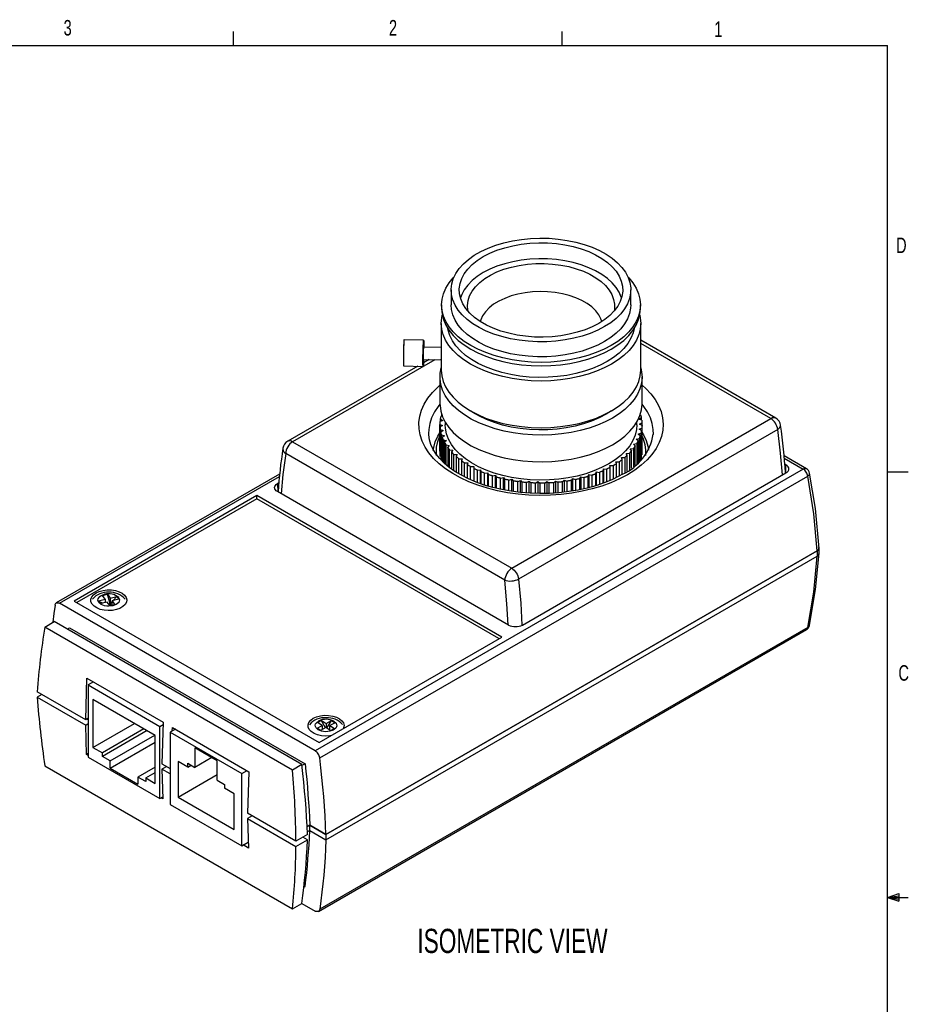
# Model space of a CAD drawing. Extents: x 13 to 419, y 4 to 274.
# Tile 4 of 4: x 283 to 419, y 124 to 274. Entities that reach past the tile are written whole.
import ezdxf

# ---------------------------------------------------------------- set-up
doc = ezdxf.new("R2010")
doc.units = 0
doc.layers.get('0').update_dxf_attribs({"linetype": 'CONTINUOUS'})

# ---------------------------------------------------------------- blocks, each defined once
blk = doc.blocks.new('NOTE0')
at = {"color": 7, "width": 0.7}
blk.add_text('D', height=2.38, dxfattribs=at).set_placement((0, 1))
blk = doc.blocks.new('NOTE1')
at = {"color": 7, "width": 0.7}
blk.add_text('C', height=2.38, dxfattribs=at).set_placement((0, 1))
blk = doc.blocks.new('NOTE34')
at = {"color": 7, "width": 0.7}
blk.add_text('3', height=2.38, dxfattribs=at).set_placement((0, 1))
blk = doc.blocks.new('NOTE35')
at = {"color": 7, "width": 0.7}
blk.add_text('2', height=2.38, dxfattribs=at).set_placement((0, 1))
blk = doc.blocks.new('NOTE36')
at = {"color": 7, "width": 0.7}
blk.add_text('1', height=2.38, dxfattribs=at).set_placement((0, 1))
blk = doc.blocks.new('NOTE53')
at = {"color": 7, "width": 0.7}
blk.add_text('ISOMETRIC VIEW', height=3.7042, dxfattribs=at).set_placement((0, 1.01))

msp = doc.modelspace()

# ---------------------------------------------------------------- linework, layer by layer
at = {"color": 7, "linetype": 'CONTINUOUS'}
for p, q in [((315.938, 270.309), (315.938, 272.463)), ((366.215, 270.309), (366.215, 272.463)), ((15.907, 270.309), (415.957, 270.309)), ((415.957, 9.959), (415.957, 270.309)), ((349.214, 232.935), (349.214, 230.649)), ((376.694, 230.649), (376.694, 232.935)), ((347.744, 230.649), (347.744, 230.11)), ((378.164, 230.11), (378.164, 230.649)), ((347.694, 227.824), (347.694, 223.577)), ((378.214, 220.679), (378.214, 227.824)), ((345.001, 225.257), (342.002, 225.312)), ((345.028, 224.411), (345.027, 224.206)), ((398.868, 213.337), (378.214, 225.259)), ((398.118, 213.262), (378.214, 224.752)), ((347.694, 224.157), (344.981, 224.207)), ((346.705, 222.275), (324.963, 209.723)), ((344.946, 222.307), (347.695, 222.256)), ((345.853, 222.29), (344.972, 221.782)), ((347.694, 222.256), (347.694, 220.679)), ((344.091, 221.273), (324.213, 209.798)), ((341.928, 221.313), (344.927, 221.257)), ((347.504, 219.658), (347.504, 215.575)), ((378.404, 215.575), (378.404, 219.658)), ((347.776, 213.639), (347.776, 213.909)), ((378.179, 213.828), (378.112, 213.849)), ((347.505, 212.384), (347.901, 212.198)), ((347.505, 208.302), (347.505, 212.384)), ((347.944, 212.977), (347.528, 212.805)), ((347.528, 212.373), (347.528, 212.012)), ((347.579, 213.184), (347.944, 212.977)), ((347.579, 212.826), (347.579, 213.184)), ((347.862, 213.668), (347.667, 213.602)), ((348.309, 212.734), (348.309, 212.309)), ((358.475, 190.377), (398.118, 213.262)), ((377.599, 212.309), (377.599, 212.734)), ((377.93, 213.199), (378.286, 213.411)), ((378.353, 213.034), (377.93, 213.199)), ((378.008, 212.421), (378.395, 212.613)), ((378.404, 212.234), (378.008, 212.421)), ((378.286, 213.411), (378.286, 213.06)), ((378.395, 212.613), (378.395, 212.238)), ((345.768, 210.971), (345.771, 210.882)), ((347.901, 212.198), (347.513, 212.005)), ((347.513, 212.005), (347.513, 207.922)), ((347.555, 211.585), (347.979, 211.419)), ((347.555, 207.502), (347.555, 211.585)), ((347.979, 211.419), (347.623, 211.207)), ((347.623, 211.207), (347.623, 207.125)), ((399.167, 211.612), (359.524, 188.727)), ((377.801, 210.867), (378.241, 211.017)), ((378.132, 210.643), (377.801, 210.867)), ((377.93, 210.911), (377.93, 210.78)), ((377.965, 211.641), (378.381, 211.813)), ((378.33, 211.435), (377.965, 211.641)), ((377.965, 210.923), (377.965, 210.756)), ((378.241, 211.017), (378.241, 206.934)), ((378.33, 207.352), (378.33, 211.435)), ((378.381, 211.813), (378.381, 207.73)), ((378.404, 208.151), (378.404, 212.234)), ((324.963, 209.723), (358.475, 190.377)), ((347.73, 210.791), (348.177, 210.648)), ((347.73, 206.87), (347.73, 210.791)), ((348.177, 210.648), (347.856, 210.418)), ((347.856, 210.418), (347.856, 206.743)), ((348.027, 210.009), (348.495, 209.89)), ((348.027, 206.569), (348.027, 210.009)), ((348.177, 206.565), (348.177, 209.971)), ((348.495, 209.89), (348.21, 209.645)), ((348.21, 209.645), (348.21, 206.397)), ((377.116, 209.36), (377.596, 209.462)), ((377.373, 209.105), (377.116, 209.36)), ((377.517, 210.105), (377.979, 210.231)), ((377.812, 209.864), (377.517, 210.105)), ((377.596, 209.462), (377.596, 206.314)), ((377.812, 206.51), (377.812, 209.864)), ((377.979, 210.231), (377.979, 206.661)), ((378.132, 206.812), (378.132, 210.643)), ((357.415, 188.561), (323.902, 207.908)), ((348.444, 209.246), (348.929, 209.151)), ((348.444, 206.2), (348.444, 209.246)), ((348.929, 209.151), (348.683, 208.892)), ((348.683, 208.892), (348.683, 205.999)), ((348.978, 208.507), (349.475, 208.438)), ((348.978, 205.759), (348.978, 208.507)), ((349.475, 208.438), (349.271, 208.168)), ((349.271, 208.168), (349.271, 205.552)), ((375.976, 207.948), (376.48, 207.998)), ((376.15, 207.67), (375.976, 207.948)), ((376.48, 207.998), (376.48, 205.428)), ((376.601, 208.639), (377.095, 208.716)), ((376.817, 208.372), (376.601, 208.639)), ((376.817, 205.684), (376.817, 208.372)), ((377.095, 208.716), (377.095, 205.894)), ((377.373, 206.112), (377.373, 209.105)), ((347.623, 207.476), (347.555, 207.502)), ((348.091, 206.504), (348.177, 206.565)), ((349.625, 207.799), (350.131, 207.756)), ((349.625, 205.302), (349.625, 207.799)), ((350.131, 207.756), (349.969, 207.476)), ((349.969, 207.476), (349.969, 205.077)), ((350.379, 207.128), (350.889, 207.111)), ((350.379, 204.832), (350.379, 207.128)), ((350.889, 207.111), (350.772, 206.824)), ((350.772, 206.824), (350.772, 204.597)), ((351.234, 206.498), (351.745, 206.507)), ((351.234, 204.362), (351.234, 206.498)), ((351.745, 206.507), (351.673, 206.215)), ((374.418, 206.676), (374.929, 206.674)), ((374.503, 206.385), (374.418, 206.676)), ((374.503, 204.274), (374.503, 206.385)), ((374.929, 206.674), (374.929, 204.485)), ((375.247, 207.292), (375.756, 207.316)), ((375.377, 207.006), (375.247, 207.292)), ((375.377, 204.732), (375.377, 207.006)), ((375.756, 207.316), (375.756, 204.963)), ((376.15, 205.216), (376.15, 207.67)), ((378.132, 207.464), (378.241, 207.402)), ((378.381, 207.73), (378.33, 207.71)), ((403.555, 205.598), (400.124, 207.578)), ((400.157, 207.221), (403.055, 205.548)), ((403.055, 205.548), (328.402, 162.452)), ((351.673, 206.215), (351.673, 204.14)), ((352.184, 205.915), (352.691, 205.951)), ((352.184, 203.907), (352.184, 205.915)), ((352.691, 205.951), (352.665, 205.656)), ((352.665, 205.656), (352.665, 203.702)), ((353.22, 205.383), (353.72, 205.445)), ((353.22, 203.478), (353.22, 205.383)), ((353.72, 205.445), (353.739, 205.15)), ((353.72, 203.3), (353.72, 205.445)), ((353.739, 205.15), (353.739, 203.293)), ((354.335, 204.907), (354.823, 204.995)), ((354.335, 203.085), (354.335, 204.907)), ((354.823, 204.995), (354.888, 204.702)), ((354.823, 202.942), (354.823, 204.995)), ((360.119, 181.697), (400.424, 204.965)), ((371.357, 204.824), (371.409, 205.118)), ((371.357, 203.015), (371.357, 204.824)), ((371.409, 205.118), (371.901, 205.038)), ((371.409, 205.118), (371.409, 203.033)), ((371.901, 205.038), (371.901, 203.201)), ((372.485, 205.289), (372.491, 205.584)), ((372.485, 203.4), (372.485, 205.289)), ((372.491, 205.584), (372.994, 205.53)), ((372.491, 205.584), (372.491, 203.402)), ((372.994, 205.53), (372.994, 203.601)), ((373.497, 206.105), (374.006, 206.077)), ((373.537, 205.811), (373.497, 206.105)), ((373.537, 203.823), (373.537, 205.811)), ((374.006, 206.077), (374.006, 204.033)), ((400.424, 206.189), (400.242, 206.294)), ((400.386, 204.943), (400.424, 206.189)), ((415.957, 205.112), (419.132, 205.112)), ((322.979, 204.783), (288.819, 185.063)), ((289.319, 185.014), (322.939, 204.422)), ((322.858, 203.44), (322.656, 203.323)), ((322.656, 203.323), (322.694, 202.077)), ((329.101, 161.357), (403.754, 204.453)), ((354.888, 204.702), (354.888, 202.923)), ((355.519, 204.491), (355.991, 204.604)), ((355.519, 202.738), (355.519, 204.491)), ((355.991, 204.604), (356.101, 204.316)), ((355.991, 202.623), (355.991, 204.604)), ((356.101, 204.316), (356.101, 202.598)), ((356.763, 204.138), (357.216, 204.274)), ((356.763, 202.443), (356.763, 204.138)), ((357.216, 204.274), (357.37, 203.993)), ((357.216, 202.351), (357.216, 204.274)), ((357.37, 203.993), (357.37, 202.323)), ((358.057, 203.85), (358.487, 204.01)), ((358.057, 202.199), (358.057, 203.85)), ((358.487, 204.01), (358.684, 203.738)), ((358.487, 202.128), (358.487, 204.01)), ((358.684, 203.738), (358.684, 202.103)), ((359.39, 203.631), (359.793, 203.812)), ((359.39, 202.012), (359.39, 203.631)), ((359.793, 203.812), (360.032, 203.551)), ((359.793, 201.96), (359.793, 203.812)), ((360.032, 203.551), (360.032, 201.94)), ((360.752, 203.481), (361.125, 203.683)), ((360.752, 201.884), (360.752, 203.481)), ((361.125, 203.683), (361.404, 203.435)), ((361.125, 201.854), (361.125, 203.683)), ((361.404, 203.435), (361.404, 201.838)), ((362.131, 203.403), (362.472, 203.623)), ((362.131, 201.816), (362.131, 203.403)), ((362.472, 203.623), (362.788, 203.391)), ((362.472, 203.623), (362.472, 201.806)), ((362.788, 203.391), (362.788, 201.797)), ((363.518, 203.396), (363.823, 203.633)), ((363.518, 201.811), (363.518, 203.396)), ((363.823, 203.633), (364.174, 203.418)), ((363.823, 203.633), (363.823, 201.816)), ((364.174, 203.418), (364.174, 201.823)), ((364.899, 203.461), (365.167, 203.713)), ((364.899, 201.867), (364.899, 203.461)), ((365.167, 203.713), (365.549, 203.517)), ((365.167, 203.713), (365.167, 201.885)), ((365.549, 203.517), (365.549, 201.91)), ((366.265, 203.597), (366.493, 203.862)), ((366.265, 201.984), (366.265, 203.597)), ((366.493, 203.862), (366.904, 203.687)), ((366.493, 203.862), (366.493, 202.01)), ((366.904, 203.687), (366.904, 202.058)), ((367.605, 203.804), (367.79, 204.079)), ((367.605, 202.161), (367.605, 203.804)), ((367.79, 204.079), (368.227, 203.926)), ((367.79, 204.079), (367.79, 202.192)), ((368.227, 203.926), (368.227, 202.265)), ((368.907, 204.079), (369.049, 204.362)), ((368.907, 202.394), (368.907, 204.079)), ((369.049, 204.362), (369.508, 204.232)), ((369.049, 204.362), (369.049, 202.425)), ((369.508, 204.232), (369.508, 202.527)), ((370.161, 204.42), (370.258, 204.709)), ((370.161, 202.68), (370.161, 204.42)), ((370.258, 204.709), (370.735, 204.604)), ((370.258, 204.709), (370.258, 202.708)), ((370.735, 204.604), (370.735, 202.841)), ((357.998, 181.697), (322.656, 202.099)), ((319.475, 201.486), (291.544, 185.362)), ((319.475, 200.996), (291.968, 185.117)), ((356.937, 179.86), (319.475, 201.486)), ((319.475, 200.996), (319.475, 201.486)), ((356.512, 179.615), (319.475, 200.996)), ((405.183, 193.024), (330.059, 149.655)), ((330.059, 149.655), (405.183, 193.024)), ((405.183, 193.024), (405.183, 192.207)), ((405.476, 192.615), (405.476, 193.431)), ((330.059, 148.839), (405.183, 192.207)), ((330.059, 148.839), (405.183, 192.207)), ((291.544, 185.362), (329.006, 163.736)), ((295.295, 185.396), (296.315, 185.64)), ((295.603, 184.968), (295.295, 185.396)), ((295.295, 185.396), (295.863, 185.03)), ((295.892, 186.229), (296.633, 186.407)), ((296.315, 185.64), (295.892, 186.229)), ((296.315, 185.64), (296.315, 185.138)), ((296.633, 186.407), (297.057, 185.818)), ((297.057, 184.916), (296.633, 186.407)), ((297.057, 185.818), (298.076, 186.063)), ((297.057, 185.818), (297.057, 184.916)), ((297.057, 184.916), (297.365, 185.263)), ((298.385, 185.634), (297.365, 185.39)), ((297.365, 185.39), (297.788, 184.801)), ((297.365, 184.7), (297.365, 185.39)), ((297.509, 185.424), (298.076, 186.063)), ((298.076, 186.063), (298.385, 185.634)), ((328.402, 162.452), (289.319, 185.014)), ((296.623, 185.212), (295.603, 184.968)), ((297.047, 184.623), (296.623, 185.212)), ((297.057, 184.916), (296.868, 184.871)), ((297.788, 184.801), (297.047, 184.623)), ((297.235, 184.669), (297.057, 184.916)), ((287.066, 181.378), (288.513, 182.213)), ((326.38, 160.353), (288.513, 182.213)), ((324.933, 159.518), (287.066, 181.378)), ((290.494, 181.07), (290.848, 181.274)), ((290.848, 181.274), (326.874, 160.476)), ((328.902, 137.906), (403.555, 181.002)), ((403.754, 181.34), (329.101, 138.244)), ((329.006, 163.736), (356.937, 179.86)), ((293.316, 167.207), (293.498, 173.558)), ((293.498, 173.558), (305.18, 166.815)), ((294.499, 172.981), (293.711, 172.526)), ((293.711, 172.526), (304.671, 166.199)), ((293.711, 172.526), (293.711, 161.503)), ((293.316, 167.207), (285.908, 171.483)), ((286.616, 171.075), (285.908, 170.667)), ((285.908, 170.667), (293.316, 166.39)), ((303.964, 164.811), (294.418, 170.321)), ((294.418, 170.321), (294.418, 162.972)), ((293.711, 167.451), (293.316, 167.207)), ((293.711, 167.169), (293.475, 167.305)), ((293.316, 166.39), (293.711, 166.635)), ((293.451, 161.871), (293.316, 166.39)), ((294.418, 162.972), (300.783, 166.647)), ((302.232, 165.81), (295.867, 162.136)), ((304.671, 166.199), (305.17, 166.486)), ((304.671, 155.175), (304.671, 166.199)), ((305.18, 166.815), (304.984, 160.471)), ((307.029, 165.747), (306.241, 165.292)), ((306.565, 165.479), (306.58, 166.007)), ((306.58, 166.007), (318.261, 159.263)), ((328.696, 165.91), (329.507, 166.342)), ((329.241, 165.569), (328.696, 165.91)), ((328.696, 165.91), (329.263, 165.581)), ((328.757, 166.811), (329.347, 167.125)), ((329.507, 166.342), (328.757, 166.811)), ((330.052, 166.002), (329.241, 165.569)), ((329.347, 167.125), (330.096, 166.657)), ((329.982, 165.965), (329.347, 167.125)), ((329.507, 166.342), (329.507, 165.711)), ((330.801, 165.534), (330.052, 166.002)), ((330.096, 166.657), (330.907, 167.09)), ((330.096, 166.657), (330.096, 165.974)), ((330.193, 165.914), (330.907, 167.09)), ((331.452, 166.749), (330.641, 166.317)), ((330.641, 166.317), (331.391, 165.848)), ((330.641, 165.634), (330.641, 166.317)), ((331.391, 165.848), (330.801, 165.534)), ((330.907, 167.09), (331.452, 166.749)), ((302.702, 165.539), (295.867, 161.593)), ((297.07, 160.899), (303.905, 164.845)), ((303.964, 157.462), (303.964, 164.811)), ((306.241, 165.292), (317.201, 158.965)), ((306.241, 165.292), (306.241, 154.269)), ((294.418, 162.972), (295.867, 162.136)), ((297.07, 159.813), (303.964, 163.793)), ((313.423, 160.942), (310.019, 162.907)), ((310.019, 162.907), (310.019, 159.911)), ((293.711, 162.021), (293.451, 161.871)), ((293.711, 161.72), (293.451, 161.871)), ((293.711, 161.503), (304.671, 155.175)), ((295.867, 161.593), (295.867, 162.136)), ((297.07, 160.899), (295.867, 161.593)), ((312.614, 161.409), (310.019, 159.911)), ((287.066, 160.148), (324.933, 138.288)), ((297.07, 159.813), (297.07, 160.899)), ((297.07, 159.813), (301.312, 157.364)), ((303.964, 159.98), (301.312, 158.45)), ((304.984, 160.471), (306.241, 159.746)), ((305.716, 160.049), (304.984, 159.655)), ((304.984, 159.655), (305.128, 155.129)), ((306.241, 158.929), (304.984, 159.655)), ((308.922, 159.956), (307.434, 160.815)), ((307.434, 160.815), (307.434, 155.377)), ((308.922, 160.544), (310.019, 159.911)), ((308.922, 159.956), (308.922, 160.544)), ((308.922, 159.956), (309.431, 160.25)), ((313.423, 157.946), (313.423, 160.942)), ((326.38, 160.353), (324.933, 159.518)), ((326.874, 160.476), (326.398, 160.201)), ((301.312, 158.45), (301.312, 157.364)), ((302.515, 157.755), (301.312, 158.45)), ((302.515, 158.298), (303.964, 159.135)), ((302.515, 158.298), (302.515, 157.755)), ((302.515, 158.298), (303.964, 157.462)), ((307.434, 155.377), (313.423, 158.834)), ((317.201, 158.965), (317.989, 159.42)), ((317.201, 147.942), (317.201, 158.965)), ((318.261, 159.263), (318.066, 152.919)), ((313.423, 157.946), (314.52, 157.312)), ((314.52, 157.312), (314.52, 156.724)), ((316.008, 155.865), (314.52, 156.724)), ((304.671, 155.175), (305.119, 155.434)), ((305.128, 155.129), (304.86, 155.284)), ((307.434, 155.377), (316.008, 150.427)), ((316.008, 150.427), (316.008, 155.865)), ((306.241, 154.269), (317.201, 147.942)), ((325.474, 148.643), (318.066, 152.919)), ((318.798, 152.497), (318.066, 152.103)), ((318.066, 152.103), (325.474, 147.826)), ((318.066, 152.103), (318.21, 147.577)), ((327.582, 151.086), (327.178, 150.853)), ((327.582, 151.086), (327.178, 150.853)), ((330.059, 149.655), (327.582, 151.086)), ((327.582, 150.269), (327.582, 151.086)), ((327.582, 151.086), (330.059, 149.655)), ((327.229, 149.656), (325.474, 148.643)), ((327.229, 148.84), (326.522, 149.248)), ((327.582, 150.269), (327.213, 150.056)), ((327.582, 150.269), (330.059, 148.839)), ((327.582, 150.269), (330.059, 148.839)), ((330.059, 149.655), (330.059, 148.839)), ((317.201, 147.942), (318.18, 148.507)), ((318.21, 147.577), (317.39, 148.051)), ((325.474, 147.826), (327.229, 148.84)), ((326.687, 141.588), (326.874, 141.696)), ((415.957, 140.025), (417.663, 140.635)), ((415.957, 140.025), (417.663, 140.254)), ((417.663, 140.635), (417.663, 139.451)), ((324.933, 138.288), (326.38, 139.123)), ((326.38, 139.123), (328.402, 137.956)), ((415.957, 140.025), (419.132, 140.025)), ((415.957, 140.025), (417.663, 139.451)), ((415.957, 140.025), (417.663, 139.763))]:
    msp.add_line(p, q, dxfattribs=at)
at = {"color": 7, "linetype": 'CONTINUOUS', "flags": 128}
for points in [[(372.67, 227.326), (371.62, 226.779), (370.477, 226.298), (369.255, 225.886), (367.966, 225.55), (366.624, 225.291), (365.243, 225.114), (363.838, 225.02), (362.424, 225.009), (361.015, 225.083), (359.627, 225.239), (358.274, 225.478), (356.97, 225.795), (355.73, 226.188), (354.567, 226.653), (353.492, 227.184), (352.518, 227.776), (351.654, 228.423), (350.911, 229.117), (350.294, 229.853), (349.812, 230.62), (349.47, 231.413), (349.27, 232.221), (349.216, 233.037), (349.307, 233.852), (349.542, 234.657), (349.92, 235.444), (350.436, 236.205), (351.085, 236.93), (351.859, 237.614), (352.752, 238.248), (353.752, 238.825), (354.85, 239.34), (356.033, 239.787), (357.291, 240.162), (358.608, 240.46), (359.971, 240.678), (361.366, 240.814), (362.778, 240.866), (364.191, 240.835), (365.592, 240.72), (366.964, 240.522), (368.294, 240.244), (369.568, 239.888), (370.771, 239.458), (371.891, 238.96), (372.917, 238.398), (373.837, 237.777), (374.642, 237.106), (375.323, 236.39), (375.873, 235.637), (376.285, 234.856), (376.557, 234.055), (376.684, 233.241), (376.666, 232.425), (376.502, 231.614), (376.195, 230.816), (375.748, 230.042), (375.165, 229.298), (374.452, 228.592), (373.618, 227.933), (372.67, 227.326)], [(354.116, 238.038), (355.123, 238.559), (356.222, 239.015), (357.401, 239.4), (358.644, 239.709), (359.938, 239.938), (361.267, 240.085), (362.616, 240.149), (363.969, 240.127), (365.31, 240.022), (366.623, 239.833), (367.894, 239.564), (369.106, 239.217), (370.247, 238.796), (371.302, 238.306), (372.259, 237.754), (373.107, 237.145), (373.836, 236.487), (374.437, 235.787), (374.904, 235.053), (375.23, 234.295), (375.413, 233.521), (375.45, 232.74), (375.34, 231.961), (375.085, 231.194), (374.688, 230.447), (374.153, 229.729), (373.487, 229.049), (372.697, 228.414), (371.793, 227.833), (370.786, 227.311), (369.687, 226.855), (368.508, 226.47), (367.265, 226.162), (365.971, 225.932), (364.642, 225.785), (363.293, 225.722), (361.94, 225.743), (360.599, 225.848), (359.285, 226.037), (358.015, 226.306), (356.802, 226.653), (355.662, 227.074), (354.607, 227.564), (353.65, 228.116), (352.802, 228.725), (352.073, 229.384), (351.472, 230.084), (351.005, 230.817), (350.678, 231.575), (350.496, 232.349), (350.459, 233.13), (350.569, 233.909), (350.824, 234.677), (351.221, 235.424), (351.756, 236.141), (352.422, 236.821), (353.212, 237.456), (354.116, 238.038)], [(351.789, 229.691), (351.761, 229.837), (351.706, 230.578), (351.797, 231.318), (352.034, 232.047), (352.414, 232.755), (352.931, 233.434), (353.578, 234.074), (354.348, 234.668), (355.23, 235.207), (356.213, 235.685), (357.283, 236.094), (358.428, 236.431), (359.631, 236.69), (360.878, 236.868), (362.152, 236.963), (363.436, 236.974), (364.714, 236.9), (365.969, 236.742), (367.185, 236.503), (368.346, 236.186), (369.436, 235.794), (370.442, 235.332), (371.351, 234.808), (372.149, 234.227), (372.828, 233.598), (373.379, 232.928), (373.793, 232.226), (374.066, 231.501), (374.194, 230.764), (374.176, 230.022), (374.12, 229.691)], [(375.273, 231.71), (375.23, 231.845), (374.904, 232.604), (374.437, 233.337), (373.836, 234.037), (373.107, 234.695), (372.259, 235.304), (371.302, 235.857), (370.247, 236.346), (369.106, 236.767), (367.894, 237.114), (366.623, 237.384), (365.31, 237.572), (363.969, 237.678), (362.616, 237.699), (361.267, 237.635), (359.938, 237.488), (358.644, 237.259), (357.401, 236.95), (356.222, 236.566), (355.123, 236.11), (354.116, 235.588)], [(354.116, 235.588), (353.212, 235.006), (352.422, 234.372), (351.756, 233.692), (351.221, 232.974), (350.824, 232.227), (350.636, 231.71)], [(373.71, 224.44), (372.604, 223.861), (371.405, 223.348), (370.124, 222.905), (368.775, 222.537), (367.37, 222.246), (365.922, 222.037), (364.445, 221.91), (362.954, 221.868), (361.464, 221.91), (359.987, 222.037), (358.539, 222.246), (357.134, 222.537), (355.784, 222.905), (354.504, 223.348), (353.305, 223.861), (352.199, 224.44), (351.197, 225.078), (350.308, 225.771), (349.54, 226.51), (348.902, 227.289), (348.399, 228.1), (348.037, 228.936), (347.818, 229.788), (347.744, 230.649), (347.818, 231.509), (348.037, 232.362), (348.399, 233.198), (348.902, 234.009), (349.54, 234.788), (349.64, 234.893)], [(376.269, 234.893), (376.368, 234.788), (377.007, 234.009), (377.509, 233.198), (377.872, 232.362), (378.091, 231.509), (378.164, 230.649), (378.091, 229.788), (377.872, 228.936), (377.509, 228.1), (377.007, 227.289), (376.368, 226.51), (375.601, 225.771), (374.712, 225.078), (373.71, 224.44)], [(372.253, 228.113), (372.117, 228.513), (371.783, 229.153), (371.315, 229.765), (370.72, 230.34), (370.007, 230.867), (369.188, 231.34), (368.274, 231.752), (367.279, 232.095), (366.219, 232.365), (365.11, 232.558), (363.967, 232.671), (362.809, 232.702), (361.654, 232.65), (360.518, 232.517), (359.419, 232.305), (358.374, 232.016), (357.398, 231.655), (356.507, 231.227), (355.713, 230.74), (355.029, 230.2), (354.465, 229.616), (354.029, 228.995), (353.729, 228.349), (353.656, 228.113)], [(372.67, 225.04), (371.62, 224.493), (370.477, 224.011), (369.255, 223.6), (367.966, 223.263), (366.624, 223.005), (365.243, 222.828), (363.838, 222.733), (362.424, 222.723), (361.015, 222.796), (359.627, 222.953), (358.274, 223.191), (356.97, 223.509), (355.73, 223.902), (354.567, 224.366), (353.492, 224.897), (352.518, 225.49), (351.654, 226.136), (350.911, 226.831), (350.294, 227.566), (349.812, 228.334), (349.47, 229.126), (349.27, 229.935), (349.214, 230.649)], [(376.694, 230.649), (376.666, 230.138), (376.502, 229.327), (376.195, 228.53), (375.748, 227.755), (375.165, 227.011), (374.452, 226.306), (373.618, 225.646), (372.67, 225.04)], [(373.745, 221.594), (372.635, 221.014), (371.432, 220.499), (370.148, 220.054), (368.794, 219.685), (367.384, 219.393), (365.931, 219.183), (364.45, 219.057), (362.954, 219.014), (361.459, 219.057), (359.977, 219.183), (358.525, 219.393), (357.115, 219.685), (355.761, 220.054), (354.476, 220.499), (353.274, 221.014), (352.164, 221.594), (351.158, 222.235), (350.266, 222.929), (349.496, 223.671), (348.856, 224.452), (348.352, 225.266), (347.988, 226.105), (347.768, 226.96), (347.694, 227.824), (347.768, 228.687), (347.85, 229.078)], [(347.744, 230.11), (347.818, 229.249), (348.037, 228.397), (348.399, 227.561), (348.902, 226.75), (349.54, 225.971), (350.308, 225.232), (351.197, 224.54), (352.199, 223.901), (353.305, 223.322), (354.504, 222.809), (355.784, 222.366), (357.134, 221.998), (358.539, 221.707), (359.987, 221.498), (361.464, 221.372), (362.954, 221.329), (364.445, 221.372), (365.922, 221.498), (367.37, 221.707), (368.775, 221.998), (370.124, 222.366), (371.405, 222.809), (372.604, 223.322), (373.71, 223.901)], [(373.71, 223.901), (374.712, 224.54), (375.601, 225.232), (376.368, 225.971), (377.007, 226.75), (377.509, 227.561), (377.872, 228.397), (378.091, 229.249), (378.164, 230.11)], [(378.059, 229.078), (378.141, 228.687), (378.214, 227.824), (378.141, 226.96), (377.921, 226.105), (377.557, 225.266), (377.053, 224.452), (376.413, 223.671), (375.643, 222.929), (374.751, 222.235), (373.745, 221.594)], [(373.077, 221.98), (372.001, 221.419), (370.832, 220.923), (369.582, 220.499), (368.265, 220.149), (366.892, 219.878), (365.48, 219.689), (364.041, 219.583), (362.592, 219.562), (361.146, 219.626), (359.719, 219.774), (358.324, 220.004), (356.978, 220.314), (355.692, 220.702), (354.482, 221.163), (353.358, 221.692), (352.332, 222.284), (351.416, 222.932), (350.618, 223.631), (349.947, 224.373), (349.409, 225.151), (349.01, 225.955), (348.754, 226.779), (348.704, 227.041)], [(377.205, 227.041), (377.045, 226.366), (376.717, 225.55), (376.248, 224.758), (375.643, 223.997), (374.907, 223.276), (374.049, 222.601), (373.077, 221.98)], [(342.029, 224.467), (342.027, 224.864), (342.02, 225.147), (342.009, 225.294), (341.995, 225.293), (341.978, 225.146), (341.961, 224.863), (341.944, 224.465), (341.928, 223.981), (341.916, 223.448), (341.906, 222.905), (341.902, 222.392), (341.902, 221.947), (341.906, 221.603), (341.916, 221.387), (341.928, 221.313)], [(344.992, 222.306), (344.977, 221.893), (344.959, 221.549), (344.942, 221.332), (344.927, 221.257), (344.914, 221.331), (344.905, 221.548), (344.9, 221.891), (344.9, 222.336), (344.905, 222.849), (344.914, 223.393), (344.927, 223.926), (344.942, 224.409), (344.959, 224.808), (344.977, 225.091), (344.993, 225.238), (345.007, 225.238), (345.018, 225.092), (345.025, 224.809), (345.028, 224.411), (345.028, 224.411)], [(344.981, 224.207), (344.975, 224.184), (344.964, 224.033), (344.952, 223.764), (344.942, 223.418), (344.936, 223.048), (344.933, 222.709), (344.936, 222.454), (344.942, 222.321), (344.946, 222.307)], [(347.695, 223.577), (347.695, 223.47), (347.698, 223.153), (347.701, 222.842), (347.701, 222.658), (347.7, 222.432), (347.697, 222.294), (347.694, 222.258), (347.697, 222.329)], [(373.879, 213.351), (372.774, 212.772), (371.577, 212.257), (370.299, 211.811), (368.953, 211.439), (367.551, 211.143), (366.106, 210.927), (364.631, 210.792), (363.141, 210.74), (361.649, 210.771), (360.169, 210.885), (358.716, 211.081), (357.302, 211.357), (355.94, 211.711), (354.644, 212.139), (353.426, 212.637), (352.297, 213.201), (351.267, 213.825), (350.346, 214.503), (349.543, 215.23), (348.866, 215.998), (348.319, 216.8), (347.91, 217.628), (347.641, 218.476), (347.515, 219.335), (347.533, 220.197), (347.694, 221.053)], [(347.694, 220.679), (347.768, 219.815), (347.988, 218.96), (348.352, 218.122), (348.856, 217.308), (349.496, 216.526), (350.266, 215.785), (351.158, 215.09), (352.164, 214.45), (353.274, 213.869), (354.476, 213.354), (355.761, 212.91), (357.115, 212.54), (358.525, 212.249), (359.977, 212.039), (361.459, 211.912), (362.954, 211.869), (364.45, 211.912), (365.931, 212.039), (367.384, 212.249), (368.794, 212.54), (370.148, 212.91), (371.432, 213.354), (372.635, 213.869), (373.745, 214.45)], [(373.745, 214.45), (374.751, 215.09), (375.643, 215.785), (376.413, 216.526), (377.053, 217.308), (377.557, 218.122), (377.921, 218.96), (378.141, 219.815), (378.214, 220.679)], [(378.214, 221.053), (378.349, 220.412), (378.403, 219.55), (378.313, 218.69), (378.08, 217.839), (377.705, 217.005), (377.192, 216.195), (376.547, 215.418), (375.775, 214.681), (374.883, 213.989), (373.879, 213.351)], [(376.168, 204.681), (374.949, 204.037), (373.635, 203.457), (372.238, 202.947), (370.769, 202.51), (369.238, 202.149), (367.658, 201.869), (366.041, 201.669), (364.4, 201.554), (362.748, 201.522), (361.097, 201.575), (359.461, 201.711), (357.852, 201.931), (356.283, 202.232), (354.767, 202.612), (353.314, 203.068), (351.937, 203.596), (350.646, 204.192), (349.451, 204.852), (348.362, 205.57), (347.388, 206.341), (346.535, 207.158), (345.811, 208.016), (345.22, 208.908), (344.769, 209.826), (344.46, 210.763), (344.296, 211.713), (344.277, 212.667), (344.405, 213.619), (344.678, 214.56), (345.094, 215.484), (345.65, 216.382), (346.342, 217.249), (347.163, 218.078), (347.504, 218.378)], [(378.404, 218.378), (378.963, 217.875), (379.753, 217.036), (380.41, 216.16), (380.932, 215.255), (381.312, 214.326), (381.549, 213.381), (381.641, 212.429), (381.586, 211.475), (381.385, 210.527), (381.04, 209.594), (380.554, 208.682), (379.93, 207.798), (379.173, 206.95), (378.289, 206.143), (377.285, 205.385), (376.168, 204.681)], [(347.505, 215.477), (347.231, 215.135), (346.657, 214.28), (346.223, 213.399), (345.931, 212.498), (345.784, 211.585), (345.768, 210.971)], [(347.504, 215.575), (347.515, 215.252), (347.641, 214.393), (347.91, 213.546), (348.319, 212.717), (348.866, 211.915), (349.543, 211.147), (350.346, 210.42), (351.267, 209.742), (352.297, 209.118), (353.426, 208.554), (354.644, 208.056), (355.94, 207.628), (357.302, 207.275), (358.716, 206.999), (360.169, 206.802), (361.649, 206.688), (363.141, 206.657), (364.631, 206.709), (366.106, 206.844), (367.551, 207.06), (368.953, 207.356), (370.299, 207.729), (371.577, 208.174), (372.774, 208.689), (373.879, 209.269)], [(373.879, 209.269), (374.883, 209.907), (375.775, 210.598), (376.547, 211.335), (377.192, 212.112), (377.705, 212.922), (378.08, 213.756), (378.313, 214.607), (378.403, 215.468), (378.404, 215.575)], [(380.136, 210.856), (380.124, 211.585), (379.978, 212.498), (379.686, 213.399), (379.252, 214.28), (378.678, 215.135), (378.403, 215.477)], [(373.737, 214.445), (372.9, 213.917), (371.842, 213.366), (370.694, 212.879), (369.466, 212.462), (368.172, 212.118), (366.824, 211.852), (365.436, 211.666), (364.022, 211.562), (362.598, 211.541), (361.178, 211.604), (359.775, 211.749), (358.405, 211.975), (357.082, 212.28), (355.82, 212.661), (354.63, 213.114), (353.526, 213.633), (352.518, 214.215), (352.172, 214.445)], [(347.505, 212.384), (347.506, 212.437), (347.508, 212.49), (347.51, 212.542), (347.512, 212.595), (347.516, 212.648), (347.519, 212.7), (347.524, 212.753), (347.528, 212.805)], [(347.579, 213.184), (347.588, 213.236), (347.598, 213.288), (347.608, 213.341), (347.619, 213.393), (347.63, 213.445), (347.642, 213.497), (347.655, 213.549), (347.667, 213.602)], [(378.179, 213.828), (378.194, 213.776), (378.209, 213.724), (378.223, 213.672), (378.237, 213.62), (378.25, 213.568), (378.262, 213.516), (378.274, 213.463), (378.286, 213.411)], [(378.353, 213.034), (378.36, 212.981), (378.367, 212.929), (378.373, 212.876), (378.379, 212.824), (378.384, 212.771), (378.388, 212.719), (378.392, 212.666), (378.395, 212.613)], [(398.868, 213.337), (398.861, 213.34), (398.701, 213.397), (398.519, 213.403), (398.322, 213.357), (398.118, 213.262)], [(399.167, 211.612), (399.123, 211.849), (399.047, 212.092), (398.942, 212.333), (398.81, 212.565), (398.657, 212.781), (398.487, 212.972), (398.305, 213.135), (398.118, 213.262)], [(375.418, 204.755), (374.878, 204.457), (373.776, 203.921), (372.592, 203.436), (371.333, 203.007), (370.009, 202.638), (368.63, 202.333), (367.207, 202.094), (365.751, 201.924), (364.273, 201.825), (362.784, 201.797), (361.296, 201.841), (359.821, 201.957), (358.37, 202.143), (356.955, 202.398), (355.586, 202.718), (354.275, 203.102), (353.032, 203.545), (351.865, 204.043), (350.785, 204.589), (349.797, 205.18), (348.91, 205.807), (348.129, 206.465), (347.457, 207.147), (346.896, 207.847), (346.448, 208.559), (346.112, 209.282), (345.888, 210.017), (345.778, 210.767), (345.78, 210.955)], [(346.484, 208.393), (346.546, 208.821), (346.781, 209.704), (347.158, 210.57), (347.513, 211.176)], [(347.555, 211.585), (347.548, 211.637), (347.542, 211.69), (347.536, 211.742), (347.53, 211.795), (347.525, 211.847), (347.521, 211.9), (347.517, 211.952), (347.513, 212.005)], [(347.73, 210.791), (347.715, 210.843), (347.7, 210.894), (347.686, 210.947), (347.672, 210.999), (347.659, 211.051), (347.646, 211.103), (347.634, 211.155), (347.623, 211.207)], [(373.31, 206.331), (372.227, 205.766), (371.053, 205.265), (369.798, 204.835), (368.474, 204.478), (367.096, 204.2), (365.677, 204.002), (364.231, 203.887), (362.772, 203.856), (361.315, 203.908), (359.874, 204.044), (358.464, 204.262), (357.098, 204.56), (355.791, 204.935), (354.554, 205.384), (353.402, 205.901), (352.344, 206.482), (351.392, 207.121), (350.554, 207.811), (349.84, 208.546), (349.256, 209.319), (348.808, 210.121), (348.501, 210.945), (348.338, 211.783), (348.309, 212.309)], [(377.599, 212.309), (377.544, 211.572), (377.344, 210.737), (377.002, 209.918), (376.519, 209.123), (375.902, 208.359), (375.157, 207.634), (374.29, 206.956), (373.31, 206.331)], [(378.33, 211.435), (378.321, 211.383), (378.311, 211.33), (378.301, 211.278), (378.29, 211.226), (378.279, 211.173), (378.267, 211.121), (378.254, 211.069), (378.241, 211.017)], [(378.404, 212.234), (378.403, 212.181), (378.401, 212.129), (378.399, 212.076), (378.396, 212.024), (378.393, 211.971), (378.39, 211.918), (378.385, 211.866), (378.381, 211.813)], [(378.395, 211.176), (378.635, 210.783), (379.047, 209.922), (379.317, 209.043), (379.418, 208.453)], [(399.167, 211.612), (399.353, 211.744), (399.491, 211.887), (399.577, 212.036), (399.608, 212.185), (399.604, 212.238)], [(399.884, 204.653), (399.598, 207.974), (399.167, 211.612)], [(324.963, 209.723), (324.758, 209.582), (324.561, 209.4), (324.379, 209.185), (324.219, 208.943), (324.087, 208.685), (323.988, 208.419), (323.926, 208.157), (323.902, 207.908)], [(324.963, 209.723), (324.775, 209.812), (324.593, 209.86), (324.423, 209.865), (324.27, 209.826), (324.213, 209.798)], [(346.986, 207.644), (346.959, 208.007), (346.995, 208.885), (347.176, 209.758), (347.5, 210.617), (347.513, 210.647)], [(348.027, 210.009), (348.004, 210.06), (347.981, 210.111), (347.959, 210.162), (347.937, 210.213), (347.916, 210.264), (347.895, 210.316), (347.875, 210.367), (347.856, 210.418)], [(348.444, 209.246), (348.413, 209.295), (348.383, 209.345), (348.353, 209.395), (348.323, 209.444), (348.294, 209.494), (348.266, 209.544), (348.238, 209.594), (348.21, 209.645)], [(377.812, 209.864), (377.787, 209.814), (377.761, 209.763), (377.735, 209.713), (377.708, 209.662), (377.681, 209.612), (377.653, 209.562), (377.625, 209.512), (377.596, 209.462)], [(378.132, 210.643), (378.115, 210.591), (378.097, 210.539), (378.079, 210.488), (378.06, 210.436), (378.041, 210.385), (378.021, 210.334), (378, 210.282), (377.979, 210.231)], [(378.395, 210.647), (378.589, 210.19), (378.841, 209.323), (378.95, 208.446), (378.923, 207.644)], [(323.902, 207.908), (323.477, 204.698), (323.205, 201.782)], [(323.48, 208.727), (323.473, 208.636), (323.5, 208.444), (323.583, 208.253), (323.719, 208.072), (323.902, 207.908)], [(347.513, 208.531), (347.512, 208.512), (347.51, 208.46), (347.508, 208.407), (347.506, 208.354), (347.505, 208.302)], [(347.513, 207.922), (347.517, 207.87), (347.521, 207.817), (347.525, 207.765), (347.53, 207.712), (347.536, 207.659), (347.542, 207.607), (347.548, 207.554), (347.555, 207.502)], [(348.978, 208.507), (348.94, 208.555), (348.902, 208.603), (348.864, 208.651), (348.827, 208.699), (348.79, 208.747), (348.754, 208.795), (348.718, 208.844), (348.683, 208.892)], [(349.625, 207.799), (349.579, 207.845), (349.534, 207.89), (349.489, 207.936), (349.444, 207.982), (349.4, 208.028), (349.357, 208.075), (349.314, 208.121), (349.271, 208.168)], [(376.817, 208.372), (376.777, 208.325), (376.736, 208.278), (376.694, 208.231), (376.653, 208.184), (376.61, 208.137), (376.567, 208.091), (376.524, 208.045), (376.48, 207.998)], [(377.373, 209.105), (377.34, 209.056), (377.306, 209.007), (377.272, 208.958), (377.238, 208.909), (377.203, 208.861), (377.167, 208.812), (377.131, 208.764), (377.095, 208.716)], [(378.381, 207.73), (378.385, 207.783), (378.39, 207.836), (378.393, 207.888), (378.396, 207.941), (378.399, 207.994), (378.401, 208.046), (378.403, 208.099), (378.404, 208.151)], [(350.379, 207.128), (350.326, 207.171), (350.274, 207.214), (350.222, 207.257), (350.171, 207.301), (350.12, 207.344), (350.069, 207.388), (350.019, 207.432), (349.969, 207.476)], [(351.234, 206.498), (351.175, 206.538), (351.116, 206.578), (351.058, 206.619), (351, 206.659), (350.942, 206.7), (350.885, 206.741), (350.828, 206.782), (350.772, 206.824)], [(374.503, 206.385), (374.443, 206.345), (374.381, 206.306), (374.32, 206.268), (374.258, 206.229), (374.195, 206.19), (374.133, 206.152), (374.07, 206.114), (374.006, 206.077)], [(375.377, 207.006), (375.322, 206.964), (375.267, 206.922), (375.212, 206.88), (375.156, 206.838), (375.1, 206.797), (375.044, 206.756), (374.987, 206.714), (374.929, 206.674)], [(376.15, 207.67), (376.103, 207.625), (376.054, 207.581), (376.006, 207.536), (375.957, 207.492), (375.907, 207.448), (375.857, 207.403), (375.807, 207.36), (375.756, 207.316)], [(378.241, 206.934), (378.254, 206.986), (378.267, 207.038), (378.279, 207.091), (378.29, 207.143), (378.301, 207.195), (378.311, 207.248), (378.321, 207.3), (378.33, 207.352)], [(352.184, 205.915), (352.119, 205.952), (352.054, 205.989), (351.989, 206.026), (351.925, 206.063), (351.862, 206.101), (351.798, 206.139), (351.735, 206.177), (351.673, 206.215)], [(353.22, 205.383), (353.149, 205.416), (353.079, 205.45), (353.009, 205.484), (352.94, 205.518), (352.87, 205.552), (352.801, 205.586), (352.733, 205.621), (352.665, 205.656)], [(354.335, 204.907), (354.259, 204.937), (354.184, 204.967), (354.109, 204.997), (354.034, 205.027), (353.96, 205.057), (353.886, 205.088), (353.812, 205.119), (353.739, 205.15)], [(371.357, 204.824), (371.28, 204.796), (371.203, 204.768), (371.126, 204.74), (371.048, 204.712), (370.971, 204.685), (370.893, 204.657), (370.814, 204.631), (370.735, 204.604)], [(372.485, 205.289), (372.413, 205.257), (372.341, 205.225), (372.268, 205.193), (372.196, 205.161), (372.122, 205.13), (372.049, 205.099), (371.975, 205.068), (371.901, 205.038)], [(373.537, 205.811), (373.47, 205.775), (373.403, 205.739), (373.336, 205.704), (373.268, 205.668), (373.2, 205.633), (373.132, 205.599), (373.063, 205.564), (372.994, 205.53)], [(400.424, 204.965), (400.61, 205.096), (400.749, 205.246), (400.834, 205.408), (400.863, 205.577), (400.834, 205.746), (400.749, 205.908), (400.61, 206.058), (400.424, 206.189)], [(403.055, 205.548), (403.187, 205.61), (403.313, 205.641), (403.431, 205.64), (403.536, 205.608), (403.554, 205.598)], [(403.754, 204.453), (403.724, 204.611), (403.673, 204.772), (403.603, 204.932), (403.515, 205.086), (403.413, 205.229), (403.3, 205.356), (403.18, 205.463), (403.055, 205.548)], [(403.754, 204.453), (403.96, 204.645), (404.021, 204.756), (404.042, 204.866), (404.029, 204.919)], [(405.479, 193.379), (404.913, 199.492), (404.037, 204.921)], [(322.656, 202.099), (322.47, 202.23), (322.331, 202.38), (322.246, 202.542), (322.217, 202.711), (322.246, 202.88), (322.331, 203.042), (322.47, 203.192), (322.656, 203.323)], [(355.519, 204.491), (355.439, 204.516), (355.359, 204.542), (355.28, 204.568), (355.201, 204.595), (355.122, 204.621), (355.044, 204.648), (354.966, 204.675), (354.888, 204.702)], [(356.763, 204.138), (356.679, 204.159), (356.596, 204.18), (356.513, 204.202), (356.43, 204.224), (356.348, 204.247), (356.265, 204.269), (356.183, 204.292), (356.101, 204.316)], [(358.057, 203.85), (357.97, 203.867), (357.884, 203.884), (357.798, 203.902), (357.712, 203.919), (357.626, 203.937), (357.541, 203.956), (357.455, 203.974), (357.37, 203.993)], [(359.39, 203.631), (359.301, 203.643), (359.213, 203.656), (359.124, 203.669), (359.036, 203.682), (358.948, 203.695), (358.86, 203.709), (358.772, 203.723), (358.684, 203.738)], [(360.752, 203.481), (360.661, 203.489), (360.571, 203.497), (360.481, 203.505), (360.391, 203.514), (360.301, 203.523), (360.212, 203.532), (360.122, 203.541), (360.032, 203.551)], [(362.131, 203.403), (362.04, 203.406), (361.949, 203.409), (361.858, 203.413), (361.767, 203.417), (361.676, 203.421), (361.586, 203.425), (361.495, 203.43), (361.404, 203.435)], [(363.518, 203.396), (363.426, 203.394), (363.335, 203.393), (363.244, 203.392), (363.153, 203.391), (363.062, 203.39), (362.971, 203.39), (362.879, 203.39), (362.788, 203.391)], [(364.899, 203.461), (364.809, 203.455), (364.718, 203.448), (364.628, 203.443), (364.537, 203.437), (364.446, 203.432), (364.355, 203.427), (364.265, 203.422), (364.174, 203.418)], [(366.265, 203.597), (366.176, 203.586), (366.087, 203.575), (365.998, 203.565), (365.908, 203.555), (365.819, 203.545), (365.729, 203.535), (365.639, 203.526), (365.549, 203.517)], [(367.605, 203.804), (367.518, 203.788), (367.431, 203.773), (367.343, 203.758), (367.256, 203.743), (367.168, 203.728), (367.08, 203.714), (366.992, 203.7), (366.904, 203.687)], [(368.907, 204.079), (368.823, 204.059), (368.738, 204.039), (368.653, 204.019), (368.569, 204), (368.483, 203.981), (368.398, 203.962), (368.313, 203.944), (368.227, 203.926)], [(370.161, 204.42), (370.08, 204.395), (369.999, 204.371), (369.918, 204.347), (369.836, 204.324), (369.754, 204.3), (369.672, 204.277), (369.59, 204.255), (369.508, 204.232)], [(405.183, 193.024), (404.668, 198.697), (403.754, 204.453)], [(405.183, 193.024), (405.4, 193.212), (405.476, 193.432), (405.414, 193.611)], [(405.183, 193.024), (405.377, 193.181), (405.47, 193.367), (405.458, 193.483)], [(403.754, 181.34), (404.668, 186.735), (405.183, 192.207)], [(404.034, 181.664), (404.958, 187.108), (405.479, 192.664)], [(405.183, 192.207), (405.4, 192.395), (405.476, 192.615), (405.476, 192.615)], [(358.475, 190.377), (358.27, 190.236), (358.073, 190.054), (357.892, 189.838), (357.732, 189.597), (357.6, 189.338), (357.501, 189.073), (357.438, 188.811), (357.415, 188.561)], [(358.475, 190.377), (358.663, 190.249), (358.845, 190.087), (359.015, 189.895), (359.168, 189.68), (359.299, 189.448), (359.404, 189.207), (359.48, 188.964), (359.524, 188.727)], [(357.415, 188.561), (357.64, 188.49), (357.897, 188.444), (358.176, 188.426), (358.467, 188.435), (358.758, 188.471), (359.038, 188.534), (359.297, 188.62), (359.524, 188.727)], [(357.918, 181.743), (357.737, 184.92), (357.415, 188.561)], [(359.524, 188.727), (359.853, 185.029), (360.043, 181.656)], [(294.895, 186.612), (295.396, 186.84), (295.975, 186.996), (296.6, 187.07), (297.238, 187.06), (297.855, 186.964), (298.417, 186.789), (298.894, 186.544), (299.26, 186.242), (299.496, 185.9), (299.589, 185.535), (299.533, 185.168), (299.332, 184.818), (298.997, 184.504), (298.546, 184.244), (298.002, 184.05), (297.396, 183.934), (296.76, 183.902), (296.128, 183.956), (295.535, 184.092), (295.012, 184.303), (294.587, 184.578), (294.284, 184.903), (294.119, 185.259), (294.1, 185.627), (294.23, 185.988), (294.499, 186.322), (294.895, 186.612)], [(297.471, 184.639), (296.867, 184.566), (296.533, 184.583), (296.212, 184.638), (295.917, 184.73), (295.66, 184.854), (295.322, 185.151), (295.196, 185.499), (295.225, 185.692), (295.321, 185.877), (295.479, 186.048), (295.695, 186.196), (296.209, 186.392)], [(298.358, 185.879), (298.484, 185.531), (298.455, 185.338), (298.359, 185.153), (298.201, 184.982), (297.985, 184.834), (297.471, 184.639)], [(288.621, 184.726), (288.443, 183.442), (288.282, 182.147), (288.273, 182.075)], [(288.621, 184.726), (288.651, 184.849), (288.702, 184.951), (288.772, 185.03), (288.859, 185.083), (288.961, 185.108), (289.074, 185.105), (289.195, 185.073), (289.319, 185.014)], [(403.754, 181.34), (403.724, 181.217), (403.673, 181.114), (403.603, 181.036), (403.555, 181.002)], [(403.754, 181.34), (403.96, 181.505), (404.007, 181.583), (404.026, 181.666)], [(330.801, 164.772), (330.63, 164.749), (329.994, 164.716), (329.362, 164.77), (328.769, 164.906), (328.246, 165.117), (327.821, 165.393), (327.518, 165.717), (327.353, 166.073), (327.334, 166.442), (327.464, 166.803), (327.733, 167.137), (328.129, 167.426)], [(328.129, 167.426), (328.63, 167.655), (329.209, 167.81), (329.834, 167.885), (330.473, 167.874), (331.089, 167.779), (331.651, 167.604), (332.128, 167.359), (332.495, 167.057), (332.73, 166.714), (332.823, 166.35), (332.767, 165.982), (332.726, 165.884)], [(331.19, 165.633), (330.667, 165.444), (330.343, 165.393), (330.009, 165.381), (329.677, 165.408), (329.362, 165.474), (328.867, 165.685), (328.541, 165.987), (328.452, 166.174), (328.431, 166.367), (328.478, 166.559), (328.592, 166.74), (328.958, 167.026)], [(331.281, 166.974), (331.607, 166.672), (331.696, 166.485), (331.717, 166.292), (331.67, 166.1), (331.556, 165.919), (331.19, 165.633)], [(329.101, 161.357), (329.071, 161.514), (329.02, 161.676), (328.95, 161.836), (328.862, 161.99), (328.76, 162.132), (328.647, 162.259), (328.527, 162.367), (328.402, 162.452)], [(330.059, 149.655), (329.997, 151.09), (329.919, 152.534), (329.824, 153.985), (329.713, 155.445), (329.584, 156.912), (329.44, 158.387), (329.279, 159.868), (329.101, 161.357)], [(327.229, 149.656), (327.173, 150.97), (327.102, 152.29), (327.017, 153.618), (326.917, 154.952), (326.804, 156.293), (326.677, 157.64), (326.535, 158.994), (326.38, 160.353)], [(326.874, 160.476), (327.001, 159.285), (327.117, 158.098), (327.222, 156.916), (327.316, 155.739), (327.399, 154.567), (327.471, 153.401), (327.532, 152.241), (327.582, 151.086)], [(326.874, 141.696), (327.001, 142.74), (327.117, 143.793), (327.222, 144.854), (327.316, 145.922), (327.399, 146.998), (327.471, 148.081), (327.532, 149.171), (327.582, 150.269)], [(326.38, 139.123), (326.535, 140.303), (326.677, 141.493), (326.804, 142.694), (326.917, 143.904), (327.017, 145.124), (327.102, 146.353), (327.173, 147.592), (327.229, 148.84)], [(330.059, 148.839), (329.997, 147.475), (329.919, 146.122), (329.824, 144.78), (329.713, 143.449), (329.584, 142.13), (329.44, 140.823), (329.279, 139.527), (329.101, 138.244)], [(329.101, 138.244), (329.071, 138.121), (329.02, 138.018), (328.95, 137.939), (328.862, 137.886), (328.76, 137.861), (328.647, 137.865), (328.527, 137.896), (328.402, 137.956)]]:
    msp.add_lwpolyline(points, dxfattribs=at)
at = {"color": 7, "linetype": 'CONTINUOUS'}
for centre, radius, start, end in [((398.118, 212.037), 1.5, 7.69545, 60.00269), ((372.079, 212.191), 8.151, 294.18617, 350.60624), ((298.836, 198.455), 101.707, 3.66587, 7.78885), ((324.963, 208.499), 1.5, 119.99731, 171.23845), ((399.773, 196.936), 77.199, 171.21477, 176.20321), ((403.132, 204.786), 0.906, 8.47254, 62.57625), ((404.961, 192.66), 0.504, 296.1197, 352.78408), ((296.651, 183.632), 3.079, 86.49067, 138.55615), ((296.84, 184.273), 2.21, 46.60534, 106.56842), ((296.973, 183.476), 3.232, 42.36782, 92.35656), ((387.543, 164.604), 101.867, 170.52199, 176.1275), ((359.058, 183.787), 2.344, 243.10155, 296.89845), ((403.126, 181.82), 0.914, 297.6523, 350.27782), ((418.711, 179.964), 133.128, 184.00451, 188.56021), ((329.883, 164.456), 3.069, 86.43696, 139.4397), ((330.068, 164.713), 2.566, 61.77154, 115.62323), ((330.207, 164.288), 3.234, 42.19164, 92.34955), ((190.379, 147.377), 135.101, 0.53674, 5.15584), ((227.344, 148.605), 98.133, 353.96547, 359.54559)]:
    msp.add_arc(centre, radius, start, end, dxfattribs=at)

# ---------------------------------------------------------------- block references
for name, p in [('NOTE34', (289.937, 270.849)), ('NOTE35', (339.702, 270.849)), ('NOTE36', (389.467, 270.634)), ('NOTE0', (417.261, 237.575)), ('NOTE1', (417.622, 172.172)), ('NOTE53', (344.042, 130.518))]:
    msp.add_blockref(name, p)

doc.saveas('drawing.dxf')
